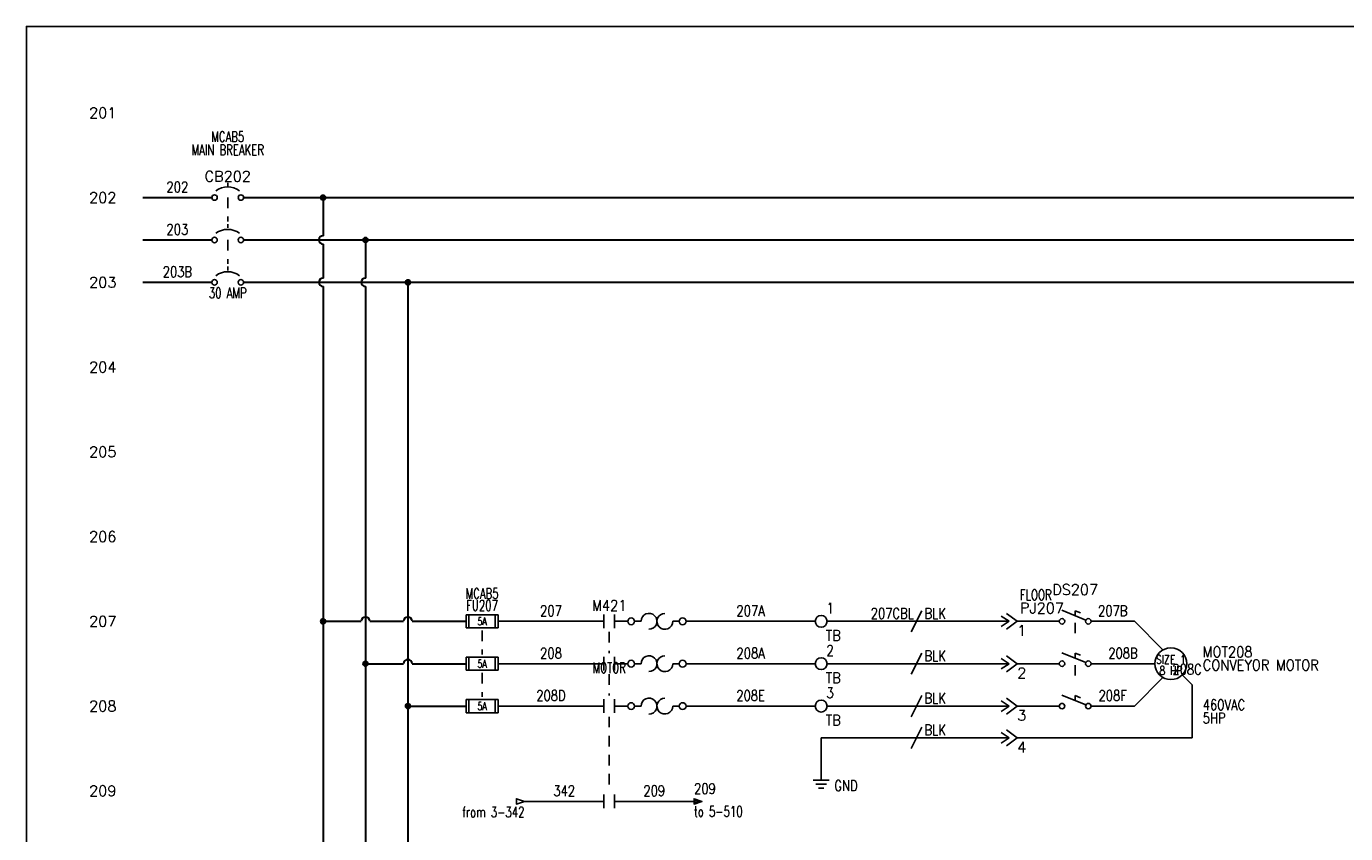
# Model space of a CAD drawing. Header units: inches. Extents: x 0 to 30, y 0 to 19.
# Tile 3 of 5: x 0 to 15.6, y 9.5 to 19. Entities that reach past the tile are written whole.
import ezdxf
from ezdxf.enums import TextEntityAlignment as Align

# ---------------------------------------------------------------- set-up
doc = ezdxf.new("R2010")
doc.units = ezdxf.units.IN
doc.header["$MEASUREMENT"] = 0
doc.linetypes.add('HIDDEN2', pattern=[0.1875, 0.125, -0.0625])
doc.layers.add('BLK_10AWG', color=252, linetype='Continuous', lineweight=30)
for name, color, linetype in [('BLK_14AWG', 252, 'Continuous'), ('DESC', 1, 'Continuous'), ('DESCCHILD', 20, 'Continuous'), ('GRN', 86, 'Continuous'), ('LINK', 252, 'HIDDEN2'), ('LOC', 140, 'Continuous'), ('MISC', 30, 'Continuous'), ('RED_18AWG', 1, 'Continuous'), ('SYMS', 7, 'Continuous'), ('TAGFIXED', 7, 'Continuous'), ('TAGS', 30, 'Continuous'), ('TERMS', 6, 'Continuous'), ('WIRENO', 3, 'Continuous'), ('WIREREF', 52, 'Continuous'), ('XREF', 7, 'Continuous')]:
    doc.layers.add(name, color=color, linetype=linetype)
doc.layers.add('Viewports', color=3, linetype='Continuous', plot=False)
doc.styles.add('WD', font='romans.shx')

# ---------------------------------------------------------------- blocks, each defined once
blk = doc.blocks.new('WD_MLRH')
at = {"style": 'WD'}
blk.add_attdef('RUNGFIRST', text='', height=0.125, dxfattribs=at).set_placement((-0.25, 0), align=Align.MIDDLE_RIGHT)
at = {"style": 'WD', "flags": 1}
for tag, p in [('RUNGHORV', (-0.25, -0.127)), ('RUNGINC', (-0.25, -0.163)), ('WIREMODE', (-0.25, -0.281)), ('RUNGDIST', (-0.25, -0.2)), ('RUNGCNT', (-0.25, -0.237)), ('WIREFMT', (-0.25, -0.321)), ('WIRE-START', (-0.25, -0.356)), ('WIRE-GSUF', (-0.25, -0.396)), ('PH3SPACE', (-0.25, -0.437))]:
    blk.add_attdef(tag, text='', height=0.025, dxfattribs=at).set_placement(p, align=Align.RIGHT)
blk = doc.blocks.new('WDDOT')
for radius in [0.03, 0.0187, 0.00929]:
    blk.add_circle((0, 0), radius)
blk = doc.blocks.new('HMO13')
blk.add_circle((0, 0), 0.188)
at = {"style": 'WD'}
for tag, p, width in [('INST', (0.381, 0.403), 0.7), ('LOC', (0.381, 0.234), 0.7), ('TAG1', (0.375, 0.077), 0.9), ('DESC1', (0.376, -0.079), 0.9), ('DESC2', (0.376, -0.235), 0.9), ('DESC3', (0.376, -0.391), 0.9), ('RATING3', (0.375, -0.548), 0.8), ('RATING4', (0.375, -0.704), 0.8), ('WDTAGALT', (0.375, -0.875), 0.7)]:
    blk.add_attdef(tag, p, '', height=0.125, dxfattribs=dict(at, width=width))
at = {"style": 'WD', "flags": 1}
for tag, p in [('X0TERM01', (-0.094, 0.162)), ('X4TERM02', (-0.188, 0)), ('X0TERM03', (-0.094, -0.162)), ('X0TERM04', (0.133, -0.133))]:
    blk.add_attdef(tag, p, '', height=0.0125, dxfattribs=at)
at = {"style": 'WD', "flags": 9}
blk.add_attdef('FAMILY', text='', height=0.01, dxfattribs=at).set_placement((-0.005, 0.17), align=Align.CENTER)
at = {"linetype": 'Continuous', "style": 'WD', "flags": 1}
for tag, p in [('CAT', (0, 0.159)), ('MFG', (0, 0.14))]:
    blk.add_attdef(tag, text='', height=0.01, dxfattribs=at).set_placement(p, align=Align.MIDDLE)
at = {"style": 'WD', "width": 0.8}
blk.add_attdef('RATING1', text='', height=0.1, dxfattribs=at).set_placement((0, 0), align=Align.CENTER)
at = {"linetype": 'Continuous', "style": 'WD', "flags": 9}
blk.add_attdef('ASSYCODE', text='', height=0.01, dxfattribs=at).set_placement((0, 0.125), align=Align.CENTER)
at = {"style": 'WD', "width": 0.8}
blk.add_attdef('RATING2', text='', height=0.1, dxfattribs=at).set_placement((0, -0.031), align=Align.TOP_CENTER)
blk = doc.blocks.new('HFU2')
for p, q in [((-0.188, -0.078), (-0.188, 0.078)), ((-0.188, 0.078), (0.188, 0.078)), ((-0.156, 0.078), (-0.156, -0.078)), ((0.156, 0.078), (0.156, -0.078)), ((0.188, 0.078), (0.188, -0.078)), ((0.188, -0.078), (-0.188, -0.078))]:
    blk.add_line(p, q)
at = {"style": 'WD', "width": 0.7}
for tag, p in [('INST', (0, 0.438)), ('LOC', (0, 0.281)), ('TAG2', (0, 0.125))]:
    blk.add_attdef(tag, text='', height=0.125, dxfattribs=at).set_placement(p, align=Align.CENTER)
at = {"linetype": 'Continuous', "style": 'WD', "flags": 9}
for tag, p in [('FAMILY', (0.157, 0.251)), ('ASSYCODE', (0.188, 0.235)), ('MFG', (0.156, 0.083)), ('CAT', (0.156, 0.102))]:
    blk.add_attdef(tag, text='', height=0.01, dxfattribs=at).set_placement(p, align=Align.CENTER)
at = {"style": 'WD', "flags": 1}
for tag, p in [('X4TERM01', (-0.188, 0)), ('X1TERM02', (0.188, 0))]:
    blk.add_attdef(tag, p, '', height=0.01, dxfattribs=at)
at = {"style": 'WD', "width": 0.7}
blk.add_attdef('RATING1', text='', height=0.0938, dxfattribs=at).set_placement((0, 0), align=Align.MIDDLE_CENTER)
at = {"style": 'WD'}
for tag, p in [('X2LINK', (0, 0.109)), ('X8LINK', (0, -0.109))]:
    blk.add_attdef(tag, p, '', height=0.01, dxfattribs=at)
at = {"linetype": 'Continuous', "style": 'WD', "width": 0.7, "flags": 8}
blk.add_attdef('TERM01', text='', height=0.1, dxfattribs=at).set_placement((-0.25, -0.016), align=Align.TOP_RIGHT)
blk.add_attdef('TERM02', text='', height=0.1, dxfattribs=at).set_placement((0.25, -0.016), align=Align.TOP_LEFT)
at = {"style": 'WD', "width": 0.7}
for tag, p in [('DESC1', (0.04, -0.243)), ('DESC2', (0.047, -0.406)), ('DESC3', (0.047, -0.578))]:
    blk.add_attdef(tag, text='', height=0.125, dxfattribs=at).set_placement(p, align=Align.MIDDLE_LEFT)
blk = doc.blocks.new('HMS21OL')
at = {"linetype": 'Continuous'}
for p, q in [((-0.062, 0.08), (-0.062, -0.08)), ((0.062, 0.08), (0.062, -0.08))]:
    blk.add_line(p, q, dxfattribs=at)
for p, q in [((0.219, 0), (0.062, 0)), ((0.299, 0), (0.375, 0)), ((0.75, 0), (0.826, 0))]:
    blk.add_line(p, q)
for centre in [(0.259, 0), (0.866, 0)]:
    blk.add_circle(centre, 0.04, dxfattribs=at)
for centre, start, end in [((0.469, 0), 270.001, 180.002), ((0.656, 0), 90, 0.001)]:
    blk.add_arc(centre, 0.0938, start, end)
at = {"style": 'WD'}
for tag, width, p in [('INST', 0.7, (0, 0.451)), ('LOC', 0.7, (0, 0.281)), ('TAG2', 0.9, (0, 0.125)), ('XREF', 0.7, (0, -0.297)), ('DESC1', 0.7, (0, -0.454)), ('DESC2', 0.7, (0, -0.61)), ('DESC3', 0.7, (0, -0.766))]:
    blk.add_attdef(tag, text='', height=0.125, dxfattribs=dict(at, width=width)).set_placement(p, align=Align.CENTER)
for tag, p, height, flags in [('X4TERM01', (-0.062, 0), 0.0125, 1), ('CONTACT', (0.097, 0.036), 0.01, 1), ('FAMILY', (0.097, 0.053), 0.01, 9), ('X1TERM02', (0.906, 0), 0.0125, 1)]:
    blk.add_attdef(tag, p, '', height=height, dxfattribs=dict(at, flags=flags))
for tag, p in [('X2LINK', (0, 0.125)), ('X8LINK', (0, -0.125))]:
    blk.add_attdef(tag, p, '', height=0.01, dxfattribs=at)
at = {"linetype": 'Continuous', "style": 'WD', "flags": 8}
blk.add_attdef('TERM01', text='', height=0.125, dxfattribs=at).set_placement((-0.125, -0.031), align=Align.TOP_RIGHT)
blk.add_attdef('TERM02', text='', height=0.125, dxfattribs=at).set_placement((0.969, -0.031), align=Align.TOP_LEFT)
blk = doc.blocks.new('HDS11')
for p, q in [((0.126, 0.013), (-0.156, 0.13)), ((0, 0.065), (0, 0.125)), ((0.062, 0.099), (0, 0.125))]:
    blk.add_line(p, q)
for centre in [(-0.155, 0), (0.155, 0)]:
    blk.add_circle(centre, 0.0322)
at = {"style": 'WD', "width": 0.7}
for tag, p in [('INST', (0, 0.625)), ('LOC', (0, 0.469)), ('RATING1', (0, 0.156)), ('XREF', (0, -0.236)), ('DESC1', (0, -0.406)), ('DESC2', (0, -0.562))]:
    blk.add_attdef(tag, text='', height=0.125, dxfattribs=at).set_placement(p, align=Align.CENTER)
at = {"style": 'WD'}
blk.add_attdef('TAG1', text='', height=0.125, dxfattribs=at).set_placement((0, 0.312), align=Align.CENTER)
for tag, p in [('X2LINK', (0, 0.438)), ('X8LINK', (0, -0.016))]:
    blk.add_attdef(tag, p, '', height=0.01, dxfattribs=at)
for tag, p, height, flags in [('X4TERM01', (-0.188, 0), 0.0125, 1), ('X1TERM02', (0.188, 0), 0.0125, 1), ('CONTACT', (0.206, 0.04), 0.01, 9), ('FAMILY', (0.206, 0.131), 0.01, 9)]:
    blk.add_attdef(tag, p, '', height=height, dxfattribs=dict(at, flags=flags))
at = {"linetype": 'Continuous', "style": 'WD', "flags": 9}
for tag, p in [('ASSYCODE', (0.219, 0.062)), ('MFG', (0.228, 0.089)), ('CAT', (0.23, 0.108))]:
    blk.add_attdef(tag, text='', height=0.01, dxfattribs=at).set_placement(p, align=Align.CENTER)
at = {"linetype": 'Continuous', "style": 'WD', "flags": 8}
blk.add_attdef('TERM01', text='', height=0.125, dxfattribs=at).set_placement((-0.25, -0.031), align=Align.TOP_RIGHT)
blk.add_attdef('TERM02', text='', height=0.125, dxfattribs=at).set_placement((0.25, -0.031), align=Align.TOP_LEFT)
blk = doc.blocks.new('HDS21')
for p, q in [((0.126, 0.013), (-0.156, 0.13)), ((0, 0.065), (0, 0.125)), ((0.062, 0.099), (0, 0.125))]:
    blk.add_line(p, q)
for centre in [(-0.155, 0), (0.155, 0)]:
    blk.add_circle(centre, 0.0322)
at = {"style": 'WD', "width": 0.7}
for tag, p in [('INST', (0, 0.625)), ('LOC', (0, 0.469)), ('RATING1', (0, 0.156)), ('XREF', (0, -0.236)), ('DESC1', (0, -0.406)), ('DESC2', (0, -0.562))]:
    blk.add_attdef(tag, text='', height=0.125, dxfattribs=at).set_placement(p, align=Align.CENTER)
at = {"style": 'WD'}
blk.add_attdef('TAG2', text='', height=0.125, dxfattribs=at).set_placement((0, 0.312), align=Align.CENTER)
for tag, p in [('X2LINK', (0, 0.281)), ('X8LINK', (0, -0.016))]:
    blk.add_attdef(tag, p, '', height=0.01, dxfattribs=at)
for tag, p, height, flags in [('X4TERM01', (-0.188, 0), 0.0125, 1), ('X1TERM02', (0.188, 0), 0.0125, 1), ('CONTACT', (0.206, 0.103), 0.01, 9), ('FAMILY', (0.206, 0.131), 0.01, 9)]:
    blk.add_attdef(tag, p, '', height=height, dxfattribs=dict(at, flags=flags))
at = {"linetype": 'Continuous', "style": 'WD', "flags": 8}
blk.add_attdef('TERM01', text='', height=0.125, dxfattribs=at).set_placement((-0.25, -0.031), align=Align.TOP_RIGHT)
blk.add_attdef('TERM02', text='', height=0.125, dxfattribs=at).set_placement((0.25, -0.031), align=Align.TOP_LEFT)
blk = doc.blocks.new('HCB1')
blk.add_line((0, 0.173), (0, 0.126))
for centre in [(-0.155, 0), (0.155, 0)]:
    blk.add_circle(centre, 0.0322)
blk.add_arc((0, -0.109), 0.234, 53.1301, 126.8699)
at = {"style": 'WD', "width": 0.7}
for tag, p in [('INST', (0, 0.826)), ('LOC', (0, 0.656)), ('DESC1', (0, 0.5)), ('DESC2', (0, 0.344)), ('RATING1', (0, -0.188)), ('XREF', (0, -0.344))]:
    blk.add_attdef(tag, text='', height=0.125, dxfattribs=at).set_placement(p, align=Align.CENTER)
at = {"style": 'WD'}
blk.add_attdef('TAG1', text='', height=0.125, dxfattribs=at).set_placement((0, 0.188), align=Align.CENTER)
for tag, p in [('X2LINK', (0, 0.219)), ('X8LINK', (0, 0))]:
    blk.add_attdef(tag, p, '', height=0.01, dxfattribs=at)
for tag, p, height, flags in [('FAMILY', (0.205, 0.152), 0.01, 9), ('X4TERM01', (-0.188, 0), 0.0125, 1), ('X1TERM02', (0.188, 0), 0.0125, 1), ('CONTACT', (0.205, 0.133), 0.01, 9)]:
    blk.add_attdef(tag, p, '', height=height, dxfattribs=dict(at, flags=flags))
at = {"linetype": 'Continuous', "style": 'WD', "flags": 9}
for tag, p in [('ASSYCODE', (0.219, 0.062)), ('MFG', (0.228, 0.089)), ('CAT', (0.23, 0.108))]:
    blk.add_attdef(tag, text='', height=0.01, dxfattribs=at).set_placement(p, align=Align.CENTER)
at = {"linetype": 'Continuous', "style": 'WD', "flags": 8}
blk.add_attdef('TERM01', text='', height=0.125, dxfattribs=at).set_placement((-0.25, -0.031), align=Align.TOP_RIGHT)
blk.add_attdef('TERM02', text='', height=0.125, dxfattribs=at).set_placement((0.25, -0.031), align=Align.TOP_LEFT)
blk = doc.blocks.new('HCB2')
at = {"linetype": 'HIDDEN2'}
blk.add_line((0, 0.187), (0, 0.141), dxfattribs=at)
for centre in [(-0.155, 0), (0.155, 0)]:
    blk.add_circle(centre, 0.0322)
blk.add_arc((0, -0.109), 0.234, 53.1301, 126.8699)
at = {"style": 'WD', "width": 0.7}
for tag, p in [('INST', (0, 0.863)), ('LOC', (0, 0.693)), ('DESC1', (0, 0.537)), ('DESC2', (0, 0.38)), ('RATING1', (0, -0.188)), ('XREF', (0, -0.344))]:
    blk.add_attdef(tag, text='', height=0.125, dxfattribs=at).set_placement(p, align=Align.CENTER)
at = {"style": 'WD'}
blk.add_attdef('TAG2', text='', height=0.125, dxfattribs=at).set_placement((0, 0.224), align=Align.CENTER)
for tag, p in [('X2LINK', (0, 0.219)), ('X8LINK', (0, 0))]:
    blk.add_attdef(tag, p, '', height=0.01, dxfattribs=at)
for tag, p, height, flags in [('CONTACT', (0.054, 0.159), 0.01, 9), ('FAMILY', (0.054, 0.183), 0.01, 9), ('X4TERM01', (-0.188, 0), 0.0125, 1), ('X1TERM02', (0.188, 0), 0.0125, 1)]:
    blk.add_attdef(tag, p, '', height=height, dxfattribs=dict(at, flags=flags))
at = {"linetype": 'Continuous', "style": 'WD', "flags": 8}
blk.add_attdef('TERM01', text='', height=0.125, dxfattribs=at).set_placement((-0.25, -0.031), align=Align.TOP_RIGHT)
blk.add_attdef('TERM02', text='', height=0.125, dxfattribs=at).set_placement((0.25, -0.031), align=Align.TOP_LEFT)
blk = doc.blocks.new('HMS21')
at = {"linetype": 'Continuous'}
for p, q in [((-0.062, 0.08), (-0.062, -0.08)), ((0.062, 0.08), (0.062, -0.08))]:
    blk.add_line(p, q, dxfattribs=at)
at = {"style": 'WD'}
for tag, width, p in [('INST', 0.7, (0, 0.451)), ('LOC', 0.7, (0, 0.281)), ('TAG2', 0.9, (0, 0.125)), ('XREF', 0.7, (0, -0.297)), ('DESC1', 0.7, (0, -0.454)), ('DESC2', 0.7, (0, -0.61)), ('DESC3', 0.7, (0, -0.766))]:
    blk.add_attdef(tag, text='', height=0.125, dxfattribs=dict(at, width=width)).set_placement(p, align=Align.CENTER)
for tag, p, height, flags in [('X4TERM01', (-0.062, 0), 0.0125, 1), ('X1TERM02', (0.062, 0), 0.0125, 1), ('CONTACT', (0.097, 0.036), 0.01, 1), ('FAMILY', (0.097, 0.053), 0.01, 9)]:
    blk.add_attdef(tag, p, '', height=height, dxfattribs=dict(at, flags=flags))
for tag, p in [('X2LINK', (0, 0.125)), ('X8LINK', (0, -0.125))]:
    blk.add_attdef(tag, p, '', height=0.01, dxfattribs=at)
at = {"linetype": 'Continuous', "style": 'WD', "flags": 8}
blk.add_attdef('TERM01', text='', height=0.125, dxfattribs=at).set_placement((-0.125, -0.031), align=Align.TOP_RIGHT)
blk.add_attdef('TERM02', text='', height=0.125, dxfattribs=at).set_placement((0.125, -0.031), align=Align.TOP_LEFT)
blk = doc.blocks.new('HC01PJ')
for p, q in [((-0.031, 0), (-0.125, 0.062)), ((-0.031, 0), (-0.125, -0.062)), ((-0.031, 0), (-0.094, 0)), ((0.062, 0), (-0.062, 0.094)), ((0.062, 0), (-0.062, -0.094))]:
    blk.add_line(p, q)
at = {"style": 'WD', "width": 0.7}
for tag, p in [('DESC1', (-0.031, 0.406)), ('DESC2', (-0.031, 0.25))]:
    blk.add_attdef(tag, text='', height=0.125, dxfattribs=at).set_placement(p, align=Align.RIGHT)
for tag, p in [('INST', (0.094, 0.406)), ('LOC', (0.094, 0.25))]:
    blk.add_attdef(tag, p, '', height=0.125, dxfattribs=at)
at = {"style": 'WD'}
for tag, p, height in [('TAG1', (0.094, 0.094), 0.125), ('X2LINK', (-0.062, 0.125), 0.01), ('X8LINK', (-0.062, -0.125), 0.01)]:
    blk.add_attdef(tag, p, '', height=height, dxfattribs=at)
for tag, p, height, flags in [('X4TERMDESC01', (-0.106, 0.022), 0.01, 1), ('X4TERM01', (-0.094, 0), 0.0125, 1), ('FAMILY', (0.048, 0.121), 0.01, 9), ('X1TERM02', (0.062, 0), 0.0125, 1), ('X1TERMDESC02', (0.067, 0.016), 0.01, 1)]:
    blk.add_attdef(tag, p, '', height=height, dxfattribs=dict(at, flags=flags))
at = {"linetype": 'Continuous', "style": 'WD', "flags": 9}
for tag, p in [('ASSYCODE', (0.067, 0.044)), ('MFG', (0.072, 0.057)), ('CAT', (0.073, 0.077))]:
    blk.add_attdef(tag, text='', height=0.01, dxfattribs=at).set_placement(p, align=Align.CENTER)
at = {"linetype": 'Continuous', "style": 'WD', "flags": 8}
blk.add_attdef('TERM01', text='', height=0.125, dxfattribs=at).set_placement((-0.156, -0.047), align=Align.TOP_RIGHT)
blk.add_attdef('TERM02', text='', height=0.125, dxfattribs=at).set_placement((0.062, -0.047), align=Align.TOP_LEFT)
blk = doc.blocks.new('HC02PJ')
for p, q in [((-0.031, 0), (-0.125, 0.062)), ((-0.031, 0), (-0.125, -0.062)), ((-0.031, 0), (-0.094, 0)), ((0.062, 0), (-0.062, 0.094)), ((0.062, 0), (-0.062, -0.094))]:
    blk.add_line(p, q)
at = {"style": 'WD', "width": 0.7}
for tag, p in [('DESC1', (-0.031, 0.406)), ('DESC2', (-0.031, 0.25))]:
    blk.add_attdef(tag, text='', height=0.125, dxfattribs=at).set_placement(p, align=Align.RIGHT)
for tag, p in [('INST', (0.094, 0.406)), ('LOC', (0.094, 0.25))]:
    blk.add_attdef(tag, p, '', height=0.125, dxfattribs=at)
at = {"style": 'WD'}
for tag, p, height in [('TAG2', (0.094, 0.094), 0.125), ('X2LINK', (-0.062, 0.125), 0.01), ('X8LINK', (-0.062, -0.125), 0.01)]:
    blk.add_attdef(tag, p, '', height=height, dxfattribs=at)
for tag, p, height, flags in [('X4TERMDESC01', (-0.113, 0.019), 0.01, 1), ('X4TERM01', (-0.094, 0), 0.0125, 1), ('FAMILY', (0.048, 0.121), 0.01, 9), ('X1TERM02', (0.062, 0), 0.0125, 1), ('X1TERMDESC02', (0.067, 0.014), 0.01, 1)]:
    blk.add_attdef(tag, p, '', height=height, dxfattribs=dict(at, flags=flags))
at = {"linetype": 'Continuous', "style": 'WD', "flags": 8}
blk.add_attdef('TERM01', text='', height=0.125, dxfattribs=at).set_placement((-0.156, -0.047), align=Align.TOP_RIGHT)
blk.add_attdef('TERM02', text='', height=0.125, dxfattribs=at).set_placement((0.062, -0.047), align=Align.TOP_LEFT)
blk = doc.blocks.new('HW01')
for p, q in [((0.062, 0.125), (-0.062, -0.125)), ((0.031, 0), (-0.031, 0))]:
    blk.add_line(p, q)
at = {"style": 'WD', "width": 0.7, "flags": 1}
for tag, p in [('INST', (0, 0.357)), ('LOC', (0, 0.188)), ('XREF', (0, -0.3)), ('DESC1', (0, -0.456)), ('DESC2', (0, -0.613))]:
    blk.add_attdef(tag, text='', height=0.125, dxfattribs=at).set_placement(p, align=Align.CENTER)
at = {"style": 'WD', "width": 0.8}
blk.add_attdef('TAG1', text='', height=0.125, dxfattribs=at).set_placement((-0.031, 0.031), align=Align.RIGHT)
blk.add_attdef('RATING1', (0.094, 0.031), '', height=0.125, dxfattribs=at)
at = {"style": 'WD', "flags": 1}
for tag, p in [('X4TERM01', (-0.031, 0)), ('X1TERM01', (0.031, 0))]:
    blk.add_attdef(tag, p, '', height=0.0125, dxfattribs=at)
at = {"linetype": 'Continuous', "style": 'WD', "flags": 9}
blk.add_attdef('ASSYCODE', text='', height=0.01, dxfattribs=at).set_placement((0.029, 0.042), align=Align.CENTER)
at = {"style": 'WD'}
for tag, p in [('X2LINK', (0, 0.125)), ('X8LINK', (0, -0.125))]:
    blk.add_attdef(tag, p, '', height=0.01, dxfattribs=at)
at = {"style": 'WD', "flags": 9}
blk.add_attdef('FAMILY', text='', height=0.01, dxfattribs=at).set_placement((0.023, 0.118), align=Align.CENTER)
at = {"style": 'WD', "width": 0.8, "flags": 1}
blk.add_attdef('MFG', text='', height=0.0938, dxfattribs=at).set_placement((-0.125, -0.031), align=Align.TOP_RIGHT)
blk.add_attdef('CAT', text='', height=0.0938, dxfattribs=at).set_placement((0.031, -0.031), align=Align.TOP_LEFT)
blk = doc.blocks.new('HW02')
for p, q in [((0.062, 0.125), (-0.062, -0.125)), ((0.031, 0), (-0.031, 0))]:
    blk.add_line(p, q)
at = {"style": 'WD', "width": 0.7, "flags": 1}
for tag, p in [('INST', (0, 0.357)), ('LOC', (0, 0.188)), ('XREF', (0, -0.3)), ('DESC1', (0, -0.456)), ('DESC2', (0, -0.613))]:
    blk.add_attdef(tag, text='', height=0.125, dxfattribs=at).set_placement(p, align=Align.CENTER)
at = {"style": 'WD', "width": 0.8}
blk.add_attdef('TAG2', text='', height=0.125, dxfattribs=at).set_placement((-0.031, 0.031), align=Align.RIGHT)
blk.add_attdef('RATING1', (0.094, 0.031), '', height=0.125, dxfattribs=at)
at = {"style": 'WD', "flags": 1}
for tag, p in [('X4TERM01', (-0.031, 0)), ('X1TERM01', (0.031, 0))]:
    blk.add_attdef(tag, p, '', height=0.0125, dxfattribs=at)
at = {"style": 'WD'}
for tag, p in [('X2LINK', (0, 0.125)), ('X8LINK', (0, -0.125))]:
    blk.add_attdef(tag, p, '', height=0.01, dxfattribs=at)
at = {"style": 'WD', "flags": 9}
blk.add_attdef('FAMILY', text='', height=0.01, dxfattribs=at).set_placement((0.023, 0.118), align=Align.CENTER)
blk = doc.blocks.new('HA1D3')
blk.add_lwpolyline([(-0.094, 0), (-0.094, -0.031), (0, 0), (-0.094, 0.031), (-0.094, 0)])
at = {"style": 'WD', "width": 0.8, "flags": 8}
blk.add_attdef('WIRENO', text='', height=0.125, dxfattribs=at).set_placement((0, 0.094), align=Align.RIGHT)
at = {"style": 'WD', "flags": 1}
blk.add_attdef('SIGCODE', text='', height=0.01, dxfattribs=at).set_placement((-0.02, 0.047), align=Align.RIGHT)
blk.add_attdef('X1TERM01', (0, 0), '', height=0.01, dxfattribs=at)
at = {"style": 'WD', "width": 0.7}
for tag, p in [('XREF', (0, -0.188)), ('DESC1', (0, -0.375))]:
    blk.add_attdef(tag, text='', height=0.125, dxfattribs=at).set_placement(p, align=Align.RIGHT)
blk = doc.blocks.new('HA1S1')
for points in [[(0, 0), (0, 0.031), (0.094, 0), (0, -0.031), (0, 0)], [(0.011, 0.016), (0.011, -0.016), (0.058, 0), (0.011, 0.016)]]:
    blk.add_lwpolyline(points)
at = {"style": 'WD', "width": 0.8, "flags": 8}
blk.add_attdef('WIRENO', (0, 0.087), '', height=0.125, dxfattribs=at)
at = {"style": 'WD', "flags": 1}
for tag, p in [('SIGCODE', (-0.02, 0.047)), ('X4TERM01', (0, 0))]:
    blk.add_attdef(tag, p, '', height=0.01, dxfattribs=at)
at = {"style": 'WD', "width": 0.7}
for tag, p in [('XREF', (0, -0.181)), ('DESC1', (0, -0.356))]:
    blk.add_attdef(tag, p, '', height=0.125, dxfattribs=at)
blk = doc.blocks.new('VGND2')
for p, q in [((0, -0.125), (0, 0)), ((0.09375, -0.125), (-0.09375, -0.125)), ((-0.0625, -0.171875), (0.0625, -0.171875)), ((-0.03125, -0.21875), (0.03125, -0.21875))]:
    blk.add_line(p, q)
at = {"style": 'WD', "width": 0.8}
for tag, p in [('INST', (0.15625, 0.125)), ('LOC', (0.15625, -0.03125)), ('TAG1', (0.15625, -0.1875)), ('DESC1', (0.15625, -0.34375)), ('DESC2', (0.15625, -0.5))]:
    blk.add_attdef(tag, text='', height=0.125, dxfattribs=at).set_placement(p, align=Align.MIDDLE_LEFT)
at = {"style": 'WD', "flags": 1}
for tag in ['ASSYCODE', 'X2TERM01', 'CAT', 'MFG', 'FAMILY']:
    blk.add_attdef(tag, (0, 0), '', height=0.01, dxfattribs=at)
blk = doc.blocks.new('HFU1')
for p, q in [((-0.188, -0.078), (-0.188, 0.078)), ((-0.188, 0.078), (0.188, 0.078)), ((-0.156, 0.078), (-0.156, -0.078)), ((0.156, 0.078), (0.156, -0.078)), ((0.188, 0.078), (0.188, -0.078)), ((0.188, -0.078), (-0.188, -0.078))]:
    blk.add_line(p, q)
at = {"style": 'WD', "width": 0.7}
for tag, p in [('INST', (0, 0.422)), ('LOC', (0, 0.266)), ('TAG1', (0, 0.125))]:
    blk.add_attdef(tag, text='', height=0.125, dxfattribs=at).set_placement(p, align=Align.CENTER)
at = {"linetype": 'Continuous', "style": 'WD', "flags": 9}
for tag, p in [('ASSYCODE', (0.157, 0.251)), ('MFG', (0.156, 0.083)), ('CAT', (0.156, 0.102))]:
    blk.add_attdef(tag, text='', height=0.01, dxfattribs=at).set_placement(p, align=Align.CENTER)
at = {"style": 'WD'}
for tag, p, height, flags in [('X4TERM01', (-0.188, 0), 0.0109, 1), ('FAMILY', (0.129, 0.108), 0.01, 9), ('X1TERM02', (0.188, 0), 0.0109, 1)]:
    blk.add_attdef(tag, p, '', height=height, dxfattribs=dict(at, flags=flags))
at = {"style": 'WD', "width": 0.7}
blk.add_attdef('RATING1', text='', height=0.0938, dxfattribs=at).set_placement((0, 0), align=Align.MIDDLE_CENTER)
at = {"style": 'WD'}
for tag, p in [('X2LINK', (0, 0.109)), ('X8LINK', (0, -0.109))]:
    blk.add_attdef(tag, p, '', height=0.01, dxfattribs=at)
at = {"linetype": 'Continuous', "style": 'WD', "width": 0.7, "flags": 8}
blk.add_attdef('TERM01', text='', height=0.1, dxfattribs=at).set_placement((-0.25, -0.016), align=Align.TOP_RIGHT)
blk.add_attdef('TERM02', text='', height=0.1, dxfattribs=at).set_placement((0.25, -0.016), align=Align.TOP_LEFT)
at = {"style": 'WD', "width": 0.7}
for tag, p in [('DESC1', (0.047, -0.234)), ('DESC2', (0.047, -0.391)), ('DESC3', (0.047, -0.547))]:
    blk.add_attdef(tag, text='', height=0.125, dxfattribs=at).set_placement(p, align=Align.MIDDLE_LEFT)
blk = doc.blocks.new('HT0002')
blk.add_circle((0, 0), 0.0699)
at = {"style": 'WD'}
for tag, p, width in [('INST', (0.062, 0.42), 0.7), ('LOC', (0.062, 0.25), 0.7), ('DESC1', (0.053, -0.385), 0.8)]:
    blk.add_attdef(tag, p, '', height=0.125, dxfattribs=dict(at, width=width))
at = {"linetype": 'Continuous', "style": 'WD'}
for tag, p, height, width, flags in [('TERM01', (0.062, 0.094), 0.125, 0.8, 8), ('TAGSTRIP', (0.053, -0.229), 0.125, 0.9, 8), ('CAT', (0.213, -0.406), 0.109, 0.8, 1), ('DESC2', (0.053, -0.541), 0.125, 0.8, 8), ('DESC3', (0.053, -0.698), 0.125, 0.8, 8)]:
    blk.add_attdef(tag, p, '', height=height, dxfattribs=dict(at, width=width, flags=flags))
at = {"style": 'WD', "flags": 1}
for tag, p, height in [('X4TERM01', (-0.07, 0), 0.0125), ('X4TERMDESC01', (-0.055, -0.023), 0.025), ('X2TERMDESC01', (-0.006, 0.029), 0.025), ('X2TERM01', (0, 0.07), 0.0125), ('STRIPSEQ', (0, 0), 0.00125), ('X2PIN01', (0.033, 0.084), 0.0125), ('X1TERMDESC01', (0.039, 0.007), 0.025), ('X1TERM01', (0.07, 0), 0.0125), ('X1PIN01', (0.087, 0.016), 0.0125), ('X4PIN01', (-0.114, -0.038), 0.0125), ('LINKTERM', (0, -0.002), 0.00125), ('X8TERM01', (0, -0.07), 0.0125), ('X8TERMDESC01', (0, -0.054), 0.025), ('X8PIN01', (0.026, -0.096), 0.0125)]:
    blk.add_attdef(tag, p, '', height=height, dxfattribs=at)
at = {"linetype": 'Continuous', "style": 'WD', "width": 0.8, "flags": 1}
blk.add_attdef('MFG', text='', height=0.109, dxfattribs=at).set_placement((0.088, -0.406), align=Align.RIGHT)
at = {"style": 'WD', "width": 0.7, "flags": 1}
blk.add_attdef('ASSYCODE', (0.062, -0.281), '', height=0.01, dxfattribs=at)
blk = doc.blocks.new('WD_WNH')
at = {"linetype": 'Continuous', "style": 'WD', "width": 0.8}
blk.add_attdef('WIRENO', text='', height=0.125, dxfattribs=at).set_placement((0, 0.062), align=Align.CENTER)
at = {"style": 'WD', "flags": 1}
for tag, p in [('W01USER', (0, 0.078)), ('W02USER', (0, 0.07)), ('W03USER', (0, 0.062)), ('W04USER', (0, 0.055)), ('W05USER', (0, 0.047)), ('W06USER', (0, 0.039)), ('W07USER', (0, 0.031)), ('W08USER', (0, 0.023)), ('W09USER', (0, 0.016)), ('W10USER', (0, 0.008))]:
    blk.add_attdef(tag, text='', height=0.005, dxfattribs=at).set_placement(p, align=Align.CENTER)

msp = doc.modelspace()

# ---------------------------------------------------------------- linework, layer by layer
at = {"layer": 'BLK_10AWG'}
for p, q in [((1.375, 17), (2.188, 17)), ((2.562, 17), (28.5, 17)), ((3.5, 17), (3.5, 16.55)), ((1.375, 16.5), (2.188, 16.5)), ((2.562, 16.5), (28.5, 16.5)), ((4, 16.5), (4, 16.05)), ((3.5, 16.45), (3.5, 16.05)), ((1.375, 16), (2.188, 16)), ((2.562, 16), (28.5, 16)), ((3.5, 15.95), (3.5, 4)), ((4, 15.95), (4, 3.5)), ((4.5, 16), (4.5, 3)), ((3.5, 12), (3.95, 12)), ((4.05, 12), (4.45, 12)), ((4.55, 12), (5.188, 12)), ((4, 11.5), (4.45, 11.5)), ((4.55, 11.5), (5.188, 11.5)), ((4.5, 11), (5.188, 11))]:
    msp.add_line(p, q, dxfattribs=at)
for centre, start, end in [((3.5, 16.5), 90, 270), ((3.5, 16), 90, 270), ((4, 16), 90, 270), ((4, 12), 0, 180), ((4.5, 12), 0, 180), ((4.5, 11.5), 0, 180)]:
    msp.add_arc(centre, 0.05, start, end, dxfattribs=at)
at = {"layer": 'BLK_14AWG'}
for p, q in [((5.562, 12), (6.812, 12)), ((7.781, 12), (9.305, 12)), ((9.445, 12), (10.469, 12)), ((10.531, 12), (11.531, 12)), ((11.688, 12), (12.184, 12)), ((13.069, 12), (12.559, 12)), ((13.406, 11.662), (13.069, 12)), ((5.562, 11.5), (6.812, 11.5)), ((7.781, 11.5), (9.305, 11.5)), ((9.445, 11.5), (10.469, 11.5)), ((10.531, 11.5), (11.531, 11.5)), ((11.688, 11.5), (12.184, 11.5)), ((13.312, 11.5), (12.559, 11.5)), ((13.406, 11.338), (13.069, 11)), ((5.562, 11), (6.812, 11)), ((7.781, 11), (9.305, 11)), ((9.445, 11), (10.469, 11)), ((10.531, 11), (11.531, 11)), ((11.688, 11), (12.184, 11)), ((13.069, 11), (12.559, 11))]:
    msp.add_line(p, q, dxfattribs=at)
at = {"layer": 'GRN'}
for p, q in [((13.633, 11.367), (13.75, 11.25)), ((13.75, 11.25), (13.75, 10.625)), ((9.375, 10.625), (9.375, 10.25)), ((10.469, 10.625), (9.375, 10.625)), ((11.531, 10.625), (10.531, 10.625)), ((13.75, 10.625), (11.688, 10.625))]:
    msp.add_line(p, q, dxfattribs=at)
at = {"layer": 'LINK'}
for points in [[(2.375, 17), (2.375, 16.719)], [(2.375, 16.5), (2.375, 16.219)], [(12.371, 11.984), (12.371, 11.781)], [(5.375, 11.891), (5.375, 11.609)], [(6.875, 11.875), (6.875, 11.625)], [(5.375, 11.391), (5.375, 11.109)], [(6.875, 11.375), (6.875, 11.125)], [(12.371, 11.484), (12.371, 11.281)], [(6.875, 10.875), (6.875, 10)]]:
    msp.add_lwpolyline(points, dxfattribs=at)
at = {"layer": 'RED_18AWG'}
for p, q in [((5.875, 9.875), (6.812, 9.875)), ((7.875, 9.875), (6.938, 9.875))]:
    msp.add_line(p, q, dxfattribs=at)
at = {"layer": 'Viewports'}
msp.add_lwpolyline([(0, 0), (30, 0), (30, 19.02), (0, 19.02)], close=True, dxfattribs=at)

# ---------------------------------------------------------------- block references
at = {"layer": 'SYMS'}
ref = msp.add_blockref('WD_MLRH', (1.312, 18), dxfattribs=at)
ref.add_attrib('RUNGFIRST', '201', dxfattribs={"layer": 'MISC', "height": 0.125, "style": 'WD'}).set_placement((1.062, 18), align=Align.MIDDLE_RIGHT)
ref = msp.add_blockref('HCB1', (2.375, 17), dxfattribs=at)
ref.add_attrib('LOC', 'MCAB5', dxfattribs={"layer": 'LOC', "height": 0.125, "style": 'WD', "width": 0.7}).set_placement((2.375, 17.656), align=Align.CENTER)
ref.add_attrib('DESC1', 'MAIN BREAKER', dxfattribs={"layer": 'DESC', "height": 0.125, "style": 'WD', "width": 0.7}).set_placement((2.375, 17.5), align=Align.CENTER)
ref.add_attrib('TAG1', 'CB202', dxfattribs={"layer": 'TAGS', "height": 0.125, "style": 'WD'}).set_placement((2.375, 17.188), align=Align.CENTER)
for name, p in [('WDDOT', (3.5, 17)), ('HCB2', (2.375, 16.5)), ('WDDOT', (4, 16.5)), ('WDDOT', (4.5, 16)), ('WDDOT', (3.5, 12)), ('WDDOT', (4, 11.5)), ('HMS21OL', (6.875, 11.5)), ('HDS21', (12.371, 11.5)), ('HMS21OL', (6.875, 11)), ('HDS21', (12.371, 11)), ('WDDOT', (4.5, 11)), ('HMS21', (6.875, 9.875))]:
    msp.add_blockref(name, p, dxfattribs=at)
ref = msp.add_blockref('HCB2', (2.375, 16), dxfattribs=at)
ref.add_attrib('RATING1', '30 AMP', dxfattribs={"layer": 'MISC', "height": 0.125, "style": 'WD', "width": 0.7}).set_placement((2.375, 15.812), align=Align.CENTER)
ref = msp.add_blockref('HFU1', (5.375, 12), dxfattribs=at)
ref.add_attrib('RATING1', '5A', dxfattribs={"layer": 'MISC', "height": 0.0938, "style": 'WD', "width": 0.7}).set_placement((5.375, 12), align=Align.MIDDLE_CENTER)
ref.add_attrib('LOC', 'MCAB5', dxfattribs={"layer": 'LOC', "height": 0.125, "style": 'WD', "width": 0.7}).set_placement((5.375, 12.266), align=Align.CENTER)
ref.add_attrib('TAG1', 'FU207', dxfattribs={"layer": 'TAGS', "height": 0.125, "style": 'WD', "width": 0.7}).set_placement((5.375, 12.125), align=Align.CENTER)
ref = msp.add_blockref('HC01PJ', (11.625, 12), dxfattribs=at)
ref.add_attrib('LOC', 'FLOOR', (11.719, 12.25), dxfattribs={"layer": 'LOC', "height": 0.125, "style": 'WD', "width": 0.7})
ref.add_attrib('TAG1', 'PJ207', (11.719, 12.094), dxfattribs={"layer": 'TAGS', "height": 0.125, "style": 'WD'})
ref.add_attrib('TERM02', '1', dxfattribs={"layer": 'TERMS', "linetype": 'Continuous', "height": 0.125, "style": 'WD', "flags": 8}).set_placement((11.688, 11.953), align=Align.TOP_LEFT)
ref = msp.add_blockref('HDS11', (12.371, 12), dxfattribs=at)
ref.add_attrib('TAG1', 'DS207', dxfattribs={"layer": 'TAGS', "height": 0.125, "style": 'WD'}).set_placement((12.371, 12.312), align=Align.CENTER)
ref = msp.add_blockref('HMS21OL', (6.875, 12), dxfattribs=at)
ref.add_attrib('DESC2', 'MOTOR', dxfattribs={"layer": 'DESCCHILD', "height": 0.125, "style": 'WD', "width": 0.7}).set_placement((6.875, 11.39), align=Align.CENTER)
ref.add_attrib('TAG2', 'M421', dxfattribs={"layer": 'TAGS', "height": 0.125, "style": 'WD', "width": 0.9}).set_placement((6.875, 12.125), align=Align.CENTER)
ref = msp.add_blockref('HT0002', (9.375, 12), dxfattribs=at)
ref.add_attrib('TERM01', '1', (9.438, 12.094), dxfattribs={"layer": 'TERMS', "linetype": 'Continuous', "height": 0.125, "style": 'WD', "width": 0.8, "flags": 8})
ref.add_attrib('TAGSTRIP', 'TB', (9.428, 11.771), dxfattribs={"layer": 'TAGS', "linetype": 'Continuous', "height": 0.125, "style": 'WD', "width": 0.9, "flags": 8})
ref = msp.add_blockref('HW01', (10.5, 12), dxfattribs=at)
ref.add_attrib('RATING1', 'BLK', (10.594, 12.031), dxfattribs={"layer": 'MISC', "height": 0.125, "style": 'WD', "width": 0.8})
ref.add_attrib('TAG1F', '207CBL', dxfattribs={"layer": 'TAGFIXED', "height": 0.125, "style": 'WD', "width": 0.8}).set_placement((10.469, 12.031), align=Align.RIGHT)
ref = msp.add_blockref('HT0002', (9.375, 11.5), dxfattribs=at)
ref.add_attrib('TERM01', '2', (9.438, 11.594), dxfattribs={"layer": 'TERMS', "linetype": 'Continuous', "height": 0.125, "style": 'WD', "width": 0.8, "flags": 8})
ref.add_attrib('TAGSTRIP', 'TB', (9.428, 11.271), dxfattribs={"layer": 'TAGS', "linetype": 'Continuous', "height": 0.125, "style": 'WD', "width": 0.9, "flags": 8})
ref = msp.add_blockref('HMO13', (13.5, 11.5), dxfattribs=at)
ref.add_attrib('RATING4', '5HP', (13.875, 10.796), dxfattribs={"layer": 'MISC', "height": 0.125, "style": 'WD', "width": 0.8})
ref.add_attrib('RATING3', '460VAC', (13.875, 10.952), dxfattribs={"layer": 'MISC', "height": 0.125, "style": 'WD', "width": 0.8})
ref.add_attrib('RATING2', '8 HP', dxfattribs={"layer": 'MISC', "height": 0.1, "style": 'WD', "width": 0.8}).set_placement((13.5, 11.469), align=Align.TOP_CENTER)
ref.add_attrib('RATING1', 'SIZE 1', dxfattribs={"layer": 'MISC', "height": 0.1, "style": 'WD', "width": 0.8}).set_placement((13.5, 11.5), align=Align.CENTER)
ref.add_attrib('DESC1', 'CONVEYOR MOTOR', (13.876, 11.421), dxfattribs={"layer": 'DESC', "height": 0.125, "style": 'WD', "width": 0.9})
ref.add_attrib('TAG1', 'MOT208', (13.875, 11.577), dxfattribs={"layer": 'TAGS', "height": 0.125, "style": 'WD', "width": 0.9})
ref = msp.add_blockref('HFU2', (5.375, 11.5), dxfattribs=at)
ref.add_attrib('RATING1', '5A', dxfattribs={"layer": 'MISC', "height": 0.0938, "style": 'WD', "width": 0.7}).set_placement((5.375, 11.5), align=Align.MIDDLE_CENTER)
ref = msp.add_blockref('HW02', (10.5, 11.5), dxfattribs=at)
ref.add_attrib('RATING1', 'BLK', (10.594, 11.531), dxfattribs={"layer": 'MISC', "height": 0.125, "style": 'WD', "width": 0.8})
ref = msp.add_blockref('HC02PJ', (11.625, 11.5), dxfattribs=at)
ref.add_attrib('TERM02', '2', dxfattribs={"layer": 'TERMS', "linetype": 'Continuous', "height": 0.125, "style": 'WD', "flags": 8}).set_placement((11.688, 11.453), align=Align.TOP_LEFT)
ref = msp.add_blockref('HT0002', (9.375, 11), dxfattribs=at)
ref.add_attrib('TERM01', '3', (9.438, 11.094), dxfattribs={"layer": 'TERMS', "linetype": 'Continuous', "height": 0.125, "style": 'WD', "width": 0.8, "flags": 8})
ref.add_attrib('TAGSTRIP', 'TB', (9.428, 10.771), dxfattribs={"layer": 'TAGS', "linetype": 'Continuous', "height": 0.125, "style": 'WD', "width": 0.9, "flags": 8})
ref = msp.add_blockref('HFU2', (5.375, 11), dxfattribs=at)
ref.add_attrib('RATING1', '5A', dxfattribs={"layer": 'MISC', "height": 0.0938, "style": 'WD', "width": 0.7}).set_placement((5.375, 11), align=Align.MIDDLE_CENTER)
ref = msp.add_blockref('HW02', (10.5, 11), dxfattribs=at)
ref.add_attrib('RATING1', 'BLK', (10.594, 11.031), dxfattribs={"layer": 'MISC', "height": 0.125, "style": 'WD', "width": 0.8})
ref = msp.add_blockref('HC02PJ', (11.625, 11), dxfattribs=at)
ref.add_attrib('TERM02', '3', dxfattribs={"layer": 'TERMS', "linetype": 'Continuous', "height": 0.125, "style": 'WD', "flags": 8}).set_placement((11.688, 10.953), align=Align.TOP_LEFT)
ref = msp.add_blockref('HW02', (10.5, 10.625), dxfattribs=at)
ref.add_attrib('RATING1', 'BLK', (10.594, 10.656), dxfattribs={"layer": 'MISC', "height": 0.125, "style": 'WD', "width": 0.8})
ref = msp.add_blockref('HC02PJ', (11.625, 10.625), dxfattribs=at)
ref.add_attrib('TERM02', '4', dxfattribs={"layer": 'TERMS', "linetype": 'Continuous', "height": 0.125, "style": 'WD', "flags": 8}).set_placement((11.688, 10.578), align=Align.TOP_LEFT)
ref = msp.add_blockref('VGND2', (9.375, 10.25), dxfattribs=at)
ref.add_attrib('TAG1', 'GND', dxfattribs={"layer": 'TAGS', "height": 0.125, "style": 'WD', "width": 0.8}).set_placement((9.531, 10.062), align=Align.MIDDLE_LEFT)
ref = msp.add_blockref('HA1S1', (7.875, 9.875), dxfattribs=at)
ref.add_attrib('WIRENO', '209', (7.875, 9.963), dxfattribs={"layer": 'WIREREF', "height": 0.125, "style": 'WD', "width": 0.8, "flags": 8})
ref.add_attrib('XREF', 'to 5-510', (7.875, 9.694), dxfattribs={"layer": 'XREF', "height": 0.125, "style": 'WD', "width": 0.7})
ref = msp.add_blockref('HA1D3', (5.875, 9.875), dxfattribs=at)
ref.add_attrib('XREF', 'from 3-342', dxfattribs={"layer": 'XREF', "height": 0.125, "style": 'WD', "width": 0.7}).set_placement((5.875, 9.688), align=Align.RIGHT)
at = {"layer": 'WIRENO'}
ref = msp.add_blockref('WD_WNH', (1.781, 17), dxfattribs=at)
ref.add_attrib('WIRENO', '202', dxfattribs={"linetype": 'Continuous', "height": 0.125, "style": 'WD', "width": 0.8}).set_placement((1.781, 17.062), align=Align.CENTER)
ref = msp.add_blockref('WD_WNH', (1.781, 16.5), dxfattribs=at)
ref.add_attrib('WIRENO', '203', dxfattribs={"linetype": 'Continuous', "height": 0.125, "style": 'WD', "width": 0.8}).set_placement((1.781, 16.562), align=Align.CENTER)
ref = msp.add_blockref('WD_WNH', (1.781, 16), dxfattribs=at)
ref.add_attrib('WIRENO', '203B', dxfattribs={"linetype": 'Continuous', "height": 0.125, "style": 'WD', "width": 0.8}).set_placement((1.781, 16.062), align=Align.CENTER)
ref = msp.add_blockref('WD_WNH', (6.188, 12), dxfattribs=at)
ref.add_attrib('WIRENO', '207', dxfattribs={"linetype": 'Continuous', "height": 0.125, "style": 'WD', "width": 0.8}).set_placement((6.188, 12.062), align=Align.CENTER)
ref = msp.add_blockref('WD_WNH', (8.543, 12), dxfattribs=at)
ref.add_attrib('WIRENO', '207A', dxfattribs={"linetype": 'Continuous', "height": 0.125, "style": 'WD', "width": 0.8}).set_placement((8.543, 12.062), align=Align.CENTER)
ref = msp.add_blockref('WD_WNH', (12.814, 12), dxfattribs=at)
ref.add_attrib('WIRENO', '207B', dxfattribs={"linetype": 'Continuous', "height": 0.125, "style": 'WD', "width": 0.8}).set_placement((12.814, 12.062), align=Align.CENTER)
ref = msp.add_blockref('WD_WNH', (6.188, 11.5), dxfattribs=at)
ref.add_attrib('WIRENO', '208', dxfattribs={"linetype": 'Continuous', "height": 0.125, "style": 'WD', "width": 0.8}).set_placement((6.188, 11.562), align=Align.CENTER)
ref = msp.add_blockref('WD_WNH', (8.543, 11.5), dxfattribs=at)
ref.add_attrib('WIRENO', '208A', dxfattribs={"linetype": 'Continuous', "height": 0.125, "style": 'WD', "width": 0.8}).set_placement((8.543, 11.562), align=Align.CENTER)
ref = msp.add_blockref('WD_WNH', (12.935, 11.5), dxfattribs=at)
ref.add_attrib('WIRENO', '208B', dxfattribs={"linetype": 'Continuous', "height": 0.125, "style": 'WD', "width": 0.8}).set_placement((12.935, 11.562), align=Align.CENTER)
ref = msp.add_blockref('WD_WNH', (13.691, 11.309), dxfattribs=at)
ref.add_attrib('WIRENO', '208C', dxfattribs={"linetype": 'Continuous', "height": 0.125, "style": 'WD', "width": 0.8}).set_placement((13.691, 11.371), align=Align.CENTER)
ref = msp.add_blockref('WD_WNH', (6.188, 11), dxfattribs=at)
ref.add_attrib('WIRENO', '208D', dxfattribs={"linetype": 'Continuous', "height": 0.125, "style": 'WD', "width": 0.8}).set_placement((6.188, 11.062), align=Align.CENTER)
ref = msp.add_blockref('WD_WNH', (8.543, 11), dxfattribs=at)
ref.add_attrib('WIRENO', '208E', dxfattribs={"linetype": 'Continuous', "height": 0.125, "style": 'WD', "width": 0.8}).set_placement((8.543, 11.062), align=Align.CENTER)
ref = msp.add_blockref('WD_WNH', (12.814, 11), dxfattribs=at)
ref.add_attrib('WIRENO', '208F', dxfattribs={"linetype": 'Continuous', "height": 0.125, "style": 'WD', "width": 0.8}).set_placement((12.814, 11.062), align=Align.CENTER)
ref = msp.add_blockref('WD_WNH', (6.344, 9.875), dxfattribs=at)
ref.add_attrib('WIRENO', '342', dxfattribs={"linetype": 'Continuous', "height": 0.125, "style": 'WD', "width": 0.8}).set_placement((6.344, 9.938), align=Align.CENTER)
ref = msp.add_blockref('WD_WNH', (7.406, 9.875), dxfattribs=at)
ref.add_attrib('WIRENO', '209', dxfattribs={"linetype": 'Continuous', "height": 0.125, "style": 'WD', "width": 0.8}).set_placement((7.406, 9.938), align=Align.CENTER)

# ---------------------------------------------------------------- texts
at = {"layer": 'MISC', "style": 'WD'}
for s, p in [('202', (1.062, 17)), ('203', (1.062, 16)), ('204', (1.062, 15)), ('205', (1.062, 14)), ('206', (1.062, 13)), ('207', (1.062, 12)), ('208', (1.062, 11)), ('209', (1.062, 10))]:
    msp.add_text(s, height=0.125, dxfattribs=at).set_placement(p, align=Align.MIDDLE_RIGHT)

doc.saveas('drawing.dxf')
